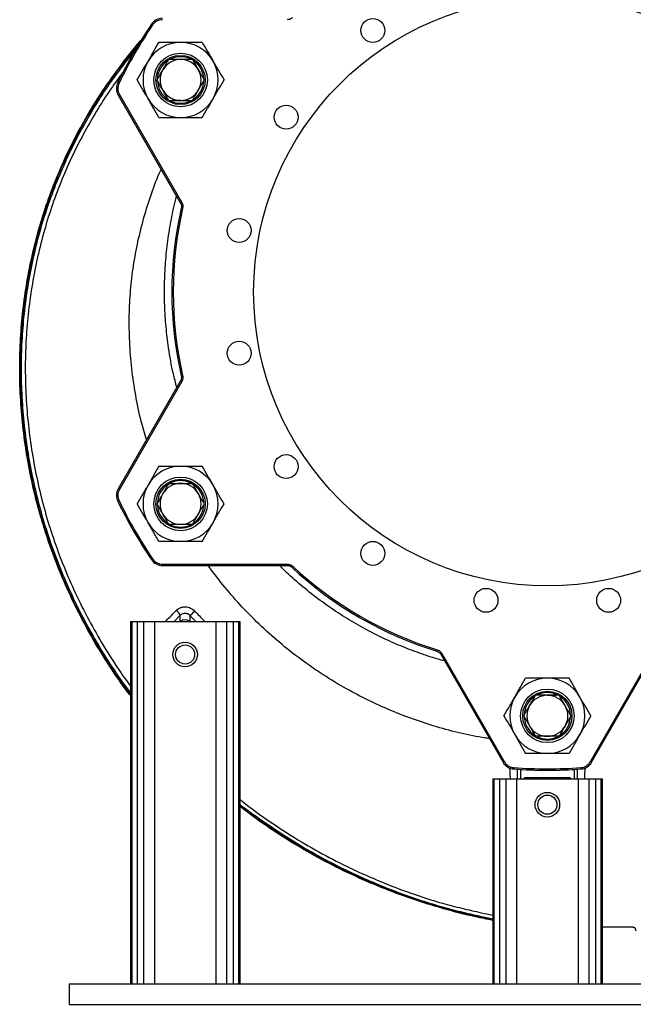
# Model space of a CAD drawing. Header units: millimetres. Extents: x 2123 to 3984, y 1999 to 4341.
# Tile 1 of 6: x 2123 to 3021, y 1999 to 3439. Entities that reach past the tile are written whole.
import ezdxf

# ---------------------------------------------------------------- set-up
doc = ezdxf.new("R2010")
doc.units = ezdxf.units.MM
doc.header["$LTSCALE"] = 2

msp = doc.modelspace()

# ---------------------------------------------------------------- linework, layer by layer
at = {"color": 7, "linetype": 'Continuous', "lineweight": 25}
for p, q in [((2317.6, 3431.5), (2316, 3432.6)), ((2358.5, 3381), (2370.8, 3381.2)), ((2268.5, 3346.3), (2266.7, 3347.2)), ((2267.3, 3328.9), (2358.5, 3171)), ((2269.1, 3329.9), (2360.3, 3172)), ((2358.8, 3321), (2346.4, 3320.9)), ((2359.6, 3163.7), (2361.6, 3163.3)), ((2358.5, 2911.1), (2267.3, 2753.1)), ((2360.3, 2910.1), (2269.1, 2752.1)), ((2359.6, 2918.4), (2361.6, 2918.8)), ((2358.5, 2761), (2370.8, 2761.2)), ((2268.5, 2735.8), (2266.7, 2734.9)), ((2358.8, 2701), (2346.4, 2700.9)), ((2317.6, 2650.6), (2316, 2649.5)), ((2332.1, 2642.9), (2514.5, 2642.9)), ((2332.1, 2640.9), (2514.5, 2640.9)), ((2521.4, 2638.2), (2522.7, 2639.7)), ((2285.2, 2559), (2287.1, 2559)), ((2285.2, 2559), (2285.2, 2029)), ((2287.1, 2559), (2287.1, 2029)), ((2287.1, 2559), (2295, 2559)), ((2295, 2559), (2295, 2029)), ((2295, 2559), (2304.5, 2559)), ((2304.5, 2559), (2304.5, 2029)), ((2304.5, 2559), (2320.2, 2559)), ((2320.2, 2559), (2320.2, 2029)), ((2320.2, 2559), (2410.2, 2559)), ((2410.2, 2559), (2410.2, 2029)), ((2410.2, 2559), (2426, 2559)), ((2426, 2559), (2426, 2029)), ((2426, 2559), (2435.5, 2559)), ((2435.5, 2559), (2435.5, 2029)), ((2435.5, 2559), (2443.4, 2559)), ((2443.4, 2559), (2443.4, 2029)), ((2443.4, 2559), (2445.2, 2559)), ((2445.2, 2559), (2445.2, 2029)), ((2733.8, 2515.6), (2734.4, 2517.5)), ((2739.6, 2511), (2830.8, 2353)), ((2741.3, 2512), (2832.5, 2354)), ((2958.6, 2354), (3049.9, 2512)), ((2960.4, 2353), (3051.6, 2511)), ((2895.4, 2451), (2907.8, 2451.2)), ((2895.7, 2391), (2883.4, 2390.9)), ((2846.4, 2345.3), (2846.3, 2343.3)), ((2855.6, 2342.7), (2855.6, 2342.2)), ((2856.1, 2342.7), (2855.6, 2342.2)), ((2856.1, 2342.7), (2856.1, 2329)), ((2935.1, 2329), (2935.1, 2342.7)), ((2935.6, 2342.2), (2935.1, 2342.7)), ((2935.6, 2342.2), (2935.6, 2342.7)), ((2944.8, 2345.3), (2944.9, 2343.3)), ((2815.6, 2329), (2815.6, 2029)), ((2815.6, 2329), (2817.4, 2329)), ((2817.4, 2329), (2817.4, 2029)), ((2817.4, 2329), (2825.3, 2329)), ((2825.3, 2329), (2825.3, 2029)), ((2825.3, 2329), (2834.8, 2329)), ((2834.8, 2329), (2834.8, 2029)), ((2834.8, 2329), (2850.6, 2329)), ((2850.6, 2329), (2850.6, 2029)), ((2850.6, 2329), (2940.6, 2329)), ((2865.6, 2330), (2865.6, 2330.5)), ((2925.6, 2330.5), (2865.6, 2330.5)), ((2925.6, 2330), (2865.6, 2330)), ((2925.6, 2330), (2925.6, 2330.5)), ((2940.6, 2329), (2940.6, 2029)), ((2940.6, 2329), (2956.4, 2329)), ((2956.4, 2329), (2956.4, 2029)), ((2956.4, 2329), (2965.9, 2329)), ((2965.9, 2329), (2965.9, 2029)), ((2965.9, 2329), (2973.7, 2329)), ((2973.7, 2329), (2973.7, 2029)), ((2973.7, 2329), (2975.6, 2329)), ((2975.6, 2329), (2975.6, 2029)), ((2195.6, 2029), (2195.6, 1999)), ((2195.6, 2029), (3595.6, 2029)), ((2795.6, 2029.1), (2795.6, 2029)), ((2795.6, 2029.1), (2815.6, 2029.1)), ((2975.6, 2029.1), (2995.6, 2029.1)), ((2995.6, 2029.1), (2995.6, 2029)), ((2195.6, 1999), (3595.6, 1999))]:
    msp.add_line(p, q, dxfattribs=at)
at = {"color": 8, "linetype": 'Continuous', "lineweight": 25}
for p, q in [((2267.3, 3328.9), (2269.1, 3329.9)), ((2358.5, 3171), (2360.3, 3172)), ((2358.5, 2911.1), (2360.3, 2910.1)), ((2267.3, 2753.1), (2269.1, 2752.1)), ((2332.1, 2640.9), (2332.1, 2642.9)), ((2514.5, 2640.9), (2514.5, 2642.9)), ((2358.2, 2568), (2349.1, 2559)), ((2358.2, 2559), (2358.2, 2568)), ((2372.3, 2567.8), (2372.3, 2559)), ((2381.1, 2559), (2372.3, 2567.8)), ((2739.6, 2511), (2741.3, 2512)), ((2832.5, 2354), (2830.8, 2353)), ((2958.6, 2354), (2960.4, 2353)), ((2939.6, 2329), (2939.9, 2343.3))]:
    msp.add_line(p, q, dxfattribs=at)
at = {"color": 7, "linetype": 'Continuous', "lineweight": 25}
for centre, radius in [((2895.6, 3041), 430), ((2640, 3423.5), 17.5), ((2358.6, 3351), 39.2), ((2358.6, 3351), 36), ((2513.1, 3296.6), 17.5), ((2444.4, 3130.8), 17.5), ((2444.4, 2951.3), 17.5), ((2513.1, 2785.5), 17.5), ((2358.6, 2731), 39.2), ((2358.6, 2731), 36), ((2640, 2658.6), 17.5), ((2805.8, 2589.9), 17.5), ((2985.3, 2589.9), 17.5), ((2365.2, 2510.7), 18), ((2365.2, 2510.7), 14), ((2895.6, 2421), 39.2), ((2895.6, 2421), 36), ((2895.6, 2291), 18), ((2895.6, 2291), 14)]:
    msp.add_circle(centre, radius, dxfattribs=at)
for centre, radius, start, end in [((2895.6, 3041), 699.5, 145.9571, 154.0429), ((2895.6, 3041), 697.5, 145.9571, 154.0429), ((2332.1, 3421.7), 19.5, 90, 145.9571), ((2332.1, 3421.7), 17.5, 90, 145.9571), ((2358.6, 3351), 55, 90, 150), ((2358.6, 3351), 55, 30, 90), ((2358.6, 3351), 34, 62.381, 116.9671), ((2358.6, 3351), 55, 150, 210), ((2358.6, 3351), 34, 122.6921, 177.6402), ((2358.6, 3351), 30, 90, 150), ((2358.6, 3351), 30, 30, 90), ((2358.6, 3351), 34, 3.0093, 57.4775), ((2358.6, 3351), 55, 330, 30), ((2358.6, 3351), 30, 150, 210), ((2358.6, 3351), 30, 330, 30), ((2284.2, 3338.7), 19.5, 154.0429, 210), ((2284.2, 3338.7), 17.5, 154.0429, 210), ((2358.6, 3351), 34, 183.0573, 237.1624), ((2358.6, 3351), 34, 302.8184, 357.8228), ((2358.6, 3351), 30, 210, 270), ((2358.6, 3351), 30, 270, 330), ((2358.6, 3351), 55, 210, 270), ((2358.6, 3351), 34, 242.0534, 297.0289), ((2358.6, 3351), 55, 270, 330), ((2895.6, 3041), 549.8, 167.1078, 192.8922), ((2895.6, 3041), 547.8, 167.1078, 192.8922), ((2358.6, 2731), 55, 90, 150), ((2358.6, 2731), 55, 30, 90), ((2284.2, 2743.4), 19.5, 150, 205.9571), ((2284.2, 2743.4), 17.5, 150, 205.9571), ((2358.6, 2731), 55, 150, 210), ((2358.6, 2731), 34, 122.381, 176.9671), ((2358.6, 2731), 30, 90, 150), ((2358.6, 2731), 34, 63.0093, 117.4775), ((2358.6, 2731), 30, 30, 90), ((2358.6, 2731), 34, 2.8184, 57.8228), ((2358.6, 2731), 55, 330, 30), ((2358.6, 2731), 30, 150, 210), ((2358.6, 2731), 30, 330, 30), ((2895.6, 3041), 699.5, 205.9571, 214.0429), ((2895.6, 3041), 697.5, 205.9571, 214.0429), ((2358.6, 2731), 34, 182.6921, 237.6402), ((2358.6, 2731), 34, 302.0534, 357.0289), ((2358.6, 2731), 30, 210, 270), ((2358.6, 2731), 30, 270, 330), ((2358.6, 2731), 55, 210, 270), ((2358.6, 2731), 34, 243.0573, 297.1624), ((2358.6, 2731), 55, 270, 330), ((2332.1, 2660.4), 17.5, 214.0429, 270), ((2332.1, 2660.4), 19.5, 214.0429, 270), ((2895.6, 3041), 549.8, 227.1078, 252.8922), ((2895.6, 3041), 547.8, 227.1078, 252.8922), ((2336.6, 2556.9), 24.2, 27.1723, 49.395), ((2335.6, 2615.1), 59.9, 307.8598, 316.8394), ((2895.6, 2421), 55, 90, 150), ((2895.6, 2421), 55, 30, 90), ((2895.6, 2421), 55, 150, 210), ((2895.6, 2421), 34, 123.0093, 177.4775), ((2895.6, 2421), 30, 90, 150), ((2895.6, 2421), 34, 62.8184, 117.8228), ((2895.6, 2421), 30, 30, 90), ((2895.6, 2421), 34, 2.0534, 57.0289), ((2895.6, 2421), 55, 330, 30), ((2895.6, 2421), 30, 150, 210), ((2895.6, 2421), 30, 330, 30), ((2895.6, 2421), 34, 182.381, 236.9671), ((2895.6, 2421), 30, 210, 270), ((2895.6, 2421), 30, 270, 330), ((2895.6, 2421), 34, 303.0573, 357.1624), ((2895.6, 2421), 55, 210, 270), ((2895.6, 2421), 34, 242.6921, 297.6402), ((2895.6, 2421), 55, 270, 330), ((2847.6, 2362.7), 19.5, 210, 265.9571), ((2847.6, 2362.7), 17.5, 210, 265.9571), ((2943.5, 2362.7), 17.5, 274.0429, 330), ((2943.5, 2362.7), 19.5, 274.0429, 330), ((2895.6, 3041), 699.5, 265.9571, 274.0429), ((2895.6, 3041), 697.5, 265.9571, 274.0429), ((2895.6, 3041), 699.5, 266.7647, 273.2353), ((2865.6, 2321), 9.48, 90, 122.4089), ((2865.6, 2321), 8.95, 90, 116.6618), ((2925.6, 2321), 9.48, 57.5911, 90), ((2925.6, 2321), 8.95, 63.3382, 90)]:
    msp.add_arc(centre, radius, start, end, dxfattribs=at)
msp.add_ellipse((2365.2, 2551.6), major_axis=(0, 10), ratio=0.997265, start_param=5.543254, end_param=7.023117, dxfattribs=at)
for points, knots in [([(2522.7, 3442.4), (2522.2, 3441.9), (2521.6, 3441.4), (2520.6, 3440.8), (2520.3, 3440.6), (2519.6, 3440.3), (2519.3, 3440.2), (2518.2, 3439.7), (2517.5, 3439.5), (2516, 3439.3), (2515.3, 3439.2), (2514.5, 3439.2)], [0, 0, 0, 0, 0.25, 0.25, 0.375, 0.375, 0.5, 0.5, 0.75, 0.75, 1, 1, 1, 1]), ([(2285.2, 2450.5), (2284, 2452.1), (2273.3, 2465.8), (2254.9, 2493), (2230.7, 2531.8), (2209.1, 2571.6), (2189.9, 2612), (2174.4, 2649.9), (2162, 2685), (2151.3, 2720.2), (2141.4, 2759.2), (2133.1, 2802), (2127.3, 2844.8), (2123.8, 2887.6), (2122.6, 2930.1), (2123.9, 2972.3), (2127.5, 3014.1), (2133.3, 3055.4), (2141.3, 3095.6), (2151.3, 3134.7), (2163.3, 3172.6), (2177.4, 3209.7), (2193.6, 3246.1), (2211.7, 3281.4), (2231.4, 3315.3), (2252.8, 3347.7), (2275.6, 3378.4), (2291.7, 3398.9), (2300.6, 3408.8), (2301, 3409.1)], [0, 0, 0, 0, 0.005687, 0.050321, 0.09492, 0.138021, 0.181153, 0.224252, 0.256478, 0.288705, 0.330677, 0.372681, 0.414653, 0.455657, 0.496691, 0.537693, 0.577803, 0.617945, 0.658056, 0.69634, 0.734655, 0.772941, 0.811225, 0.849538, 0.887822, 0.924704, 0.961614, 0.998504, 1, 1, 1, 1]), ([(2285.2, 2451.8), (2284.2, 2453.2), (2273.6, 2466.7), (2255.4, 2493.7), (2231.2, 2532.5), (2209.6, 2572.2), (2190.4, 2612.6), (2175, 2650.5), (2162.7, 2685.6), (2151.9, 2720.7), (2142.1, 2759.7), (2133.9, 2802.4), (2128, 2845.2), (2124.5, 2887.9), (2123.4, 2930.4), (2124.7, 2972.6), (2128.3, 3014.3), (2134.1, 3055.5), (2142.1, 3095.7), (2152.2, 3134.7), (2164.2, 3172.6), (2178.3, 3209.7), (2194.4, 3246), (2212.5, 3281.3), (2232.2, 3315.2), (2253.6, 3347.4), (2275.3, 3377), (2290.6, 3395.4), (2297.7, 3404)], [0, 0, 0, 0, 0.005058, 0.049997, 0.094902, 0.138295, 0.18172, 0.225111, 0.257556, 0.290001, 0.332261, 0.374552, 0.416811, 0.458091, 0.499402, 0.54068, 0.581056, 0.621463, 0.66184, 0.700385, 0.738961, 0.777507, 0.816052, 0.854626, 0.89317, 0.930255, 0.967368, 1, 1, 1, 1]), ([(2311, 3378.5), (2311.7, 3379.7), (2312.4, 3380.9), (2313.7, 3383.2), (2314.4, 3384.4), (2316.4, 3387.9), (2317.7, 3390.2), (2321.7, 3397.1), (2324.3, 3401.6), (2326.9, 3406)], [0, 0, 0, 0, 0.125, 0.125, 0.25, 0.25, 0.5, 0.5, 1, 1, 1, 1]), ([(2358.6, 3406), (2357.3, 3406), (2355.9, 3406), (2353.2, 3406), (2351.9, 3406), (2347.9, 3406), (2345.2, 3406), (2337.3, 3406), (2332.1, 3406), (2326.9, 3406)], [0, 0, 0, 0, 0.125, 0.125, 0.25, 0.25, 0.5, 0.5, 1, 1, 1, 1]), ([(2390.4, 3406), (2385.2, 3406), (2380, 3406), (2369.4, 3406), (2364.1, 3406), (2358.6, 3406)], [0, 0, 0, 0, 0.5, 0.5, 1, 1, 1, 1]), ([(2390.4, 3406), (2393, 3401.5), (2395.6, 3397), (2400.9, 3387.9), (2403.6, 3383.2), (2406.3, 3378.5)], [0, 0, 0, 0, 0.5, 0.5, 1, 1, 1, 1]), ([(2295.1, 3351), (2296.4, 3353.3), (2297.7, 3355.5), (2300.4, 3360.1), (2301.7, 3362.4), (2305.7, 3369.3), (2308.3, 3373.9), (2311, 3378.5)], [0, 0, 0, 0, 0.25, 0.25, 0.5, 0.5, 1, 1, 1, 1]), ([(2332.7, 3366), (2334.1, 3368.5), (2335.6, 3371.1), (2338.4, 3376.1), (2339.9, 3378.6), (2341.3, 3381)], [0, 0, 0, 0, 0.5, 0.5, 1, 1, 1, 1]), ([(2358.6, 3381), (2355.8, 3381), (2352.9, 3381), (2347.1, 3381), (2344.2, 3381), (2341.3, 3381)], [0, 0, 0, 0, 0.5, 0.5, 1, 1, 1, 1]), ([(2376, 3381), (2373.1, 3381), (2370.2, 3381), (2364.4, 3381), (2361.5, 3381), (2358.6, 3381)], [0, 0, 0, 0, 0.5, 0.5, 1, 1, 1, 1]), ([(2376, 3381), (2377.4, 3378.5), (2378.8, 3376), (2381.7, 3371), (2383.2, 3368.5), (2384.6, 3366)], [0, 0, 0, 0, 0.5, 0.5, 1, 1, 1, 1]), ([(2406.3, 3378.5), (2406.9, 3377.4), (2407.6, 3376.2), (2409, 3373.9), (2409.6, 3372.7), (2411.7, 3369.2), (2413, 3366.9), (2416.9, 3360.1), (2419.6, 3355.5), (2422.2, 3351)], [0, 0, 0, 0, 0.125, 0.125, 0.25, 0.25, 0.5, 0.5, 1, 1, 1, 1]), ([(2324, 3351), (2325.4, 3353.5), (2326.9, 3356), (2329.8, 3361), (2331.2, 3363.5), (2332.7, 3366)], [0, 0, 0, 0, 0.5, 0.5, 1, 1, 1, 1]), ([(2384.6, 3366), (2386.1, 3363.5), (2387.5, 3361), (2390.4, 3356), (2391.8, 3353.5), (2393.3, 3351)], [0, 0, 0, 0, 0.5, 0.5, 1, 1, 1, 1]), ([(2311, 3323.5), (2310.3, 3324.7), (2309.7, 3325.9), (2308.3, 3328.2), (2307.6, 3329.4), (2305.6, 3332.9), (2304.3, 3335.2), (2300.3, 3342), (2297.7, 3346.6), (2295.1, 3351)], [0, 0, 0, 0, 0.125, 0.125, 0.25, 0.25, 0.5, 0.5, 1, 1, 1, 1]), ([(2332.7, 3336), (2331.2, 3338.5), (2329.8, 3341), (2326.9, 3346), (2325.4, 3348.5), (2324, 3351)], [0, 0, 0, 0, 0.5, 0.5, 1, 1, 1, 1]), ([(2384.6, 3336), (2386.1, 3338.5), (2387.5, 3341.1), (2390.4, 3346.1), (2391.8, 3348.6), (2393.3, 3351)], [0, 0, 0, 0, 0.5, 0.5, 1, 1, 1, 1]), ([(2406.3, 3323.5), (2406.9, 3324.7), (2407.6, 3325.9), (2409, 3328.2), (2409.6, 3329.4), (2411.7, 3332.9), (2413, 3335.2), (2417, 3342.1), (2419.6, 3346.6), (2422.2, 3351)], [0, 0, 0, 0, 0.125, 0.125, 0.25, 0.25, 0.5, 0.5, 1, 1, 1, 1]), ([(2341.3, 3321), (2339.9, 3323.5), (2338.4, 3326), (2335.5, 3331), (2334.1, 3333.5), (2332.7, 3336)], [0, 0, 0, 0, 0.5, 0.5, 1, 1, 1, 1]), ([(2376, 3321), (2377.4, 3323.5), (2378.8, 3326), (2381.7, 3331), (2383.2, 3333.5), (2384.6, 3336)], [0, 0, 0, 0, 0.5, 0.5, 1, 1, 1, 1]), ([(2326.9, 3296), (2324.3, 3300.5), (2321.7, 3305.1), (2316.4, 3314.2), (2313.7, 3318.9), (2311, 3323.5)], [0, 0, 0, 0, 0.5, 0.5, 1, 1, 1, 1]), ([(2341.3, 3321), (2344.2, 3321), (2347.1, 3321), (2352.9, 3321), (2355.8, 3321), (2358.6, 3321)], [0, 0, 0, 0, 0.5, 0.5, 1, 1, 1, 1]), ([(2358.6, 3321), (2361.5, 3321), (2364.4, 3321), (2370.2, 3321), (2373.1, 3321), (2376, 3321)], [0, 0, 0, 0, 0.5, 0.5, 1, 1, 1, 1]), ([(2390.4, 3296), (2391.7, 3298.3), (2393, 3300.5), (2395.6, 3305.1), (2396.9, 3307.4), (2400.9, 3314.3), (2403.6, 3318.9), (2406.3, 3323.5)], [0, 0, 0, 0, 0.25, 0.25, 0.5, 0.5, 1, 1, 1, 1]), ([(2326.9, 3296), (2332.1, 3296), (2337.3, 3296), (2347.9, 3296), (2353.2, 3296), (2358.6, 3296)], [0, 0, 0, 0, 0.5, 0.5, 1, 1, 1, 1]), ([(2358.6, 3296), (2360, 3296), (2361.3, 3296), (2364, 3296), (2365.4, 3296), (2369.4, 3296), (2372.1, 3296), (2380, 3296), (2385.2, 3296), (2390.4, 3296)], [0, 0, 0, 0, 0.125, 0.125, 0.25, 0.25, 0.5, 0.5, 1, 1, 1, 1]), ([(2358.5, 3171), (2358.9, 3170.4), (2359.1, 3169.9), (2359.5, 3168.7), (2359.7, 3168.1), (2359.9, 3166.2), (2359.9, 3164.9), (2359.6, 3163.7)], [0, 0, 0, 0, 0.25, 0.25, 0.5, 0.5, 1, 1, 1, 1]), ([(2360.3, 3172), (2360.6, 3171.3), (2360.9, 3170.6), (2361.3, 3169.6), (2361.4, 3169.2), (2361.6, 3168.5), (2361.7, 3168.1), (2361.8, 3167), (2361.9, 3166.3), (2361.8, 3164.8), (2361.7, 3164), (2361.6, 3163.3)], [0, 0, 0, 0, 0.25, 0.25, 0.375, 0.375, 0.5, 0.5, 0.75, 0.75, 1, 1, 1, 1]), ([(2359.6, 2918.4), (2359.8, 2917.8), (2359.8, 2917.1), (2359.9, 2915.9), (2359.9, 2915.3), (2359.7, 2914), (2359.5, 2913.4), (2359.1, 2912.2), (2358.9, 2911.7), (2358.5, 2911.1)], [0, 0, 0, 0, 0.25, 0.25, 0.5, 0.5, 0.75, 0.75, 1, 1, 1, 1]), ([(2361.6, 2918.8), (2361.7, 2918.1), (2361.8, 2917.3), (2361.9, 2916.2), (2361.9, 2915.8), (2361.8, 2915.1), (2361.8, 2914.7), (2361.6, 2913.6), (2361.4, 2912.9), (2361, 2911.5), (2360.6, 2910.8), (2360.3, 2910.1)], [0, 0, 0, 0, 0.25, 0.25, 0.375, 0.375, 0.5, 0.5, 0.75, 0.75, 1, 1, 1, 1]), ([(2326.9, 2786), (2324.3, 2781.5), (2321.7, 2777), (2316.4, 2767.9), (2313.7, 2763.2), (2311, 2758.5)], [0, 0, 0, 0, 0.5, 0.5, 1, 1, 1, 1]), ([(2326.9, 2786), (2332.1, 2786), (2337.3, 2786), (2347.9, 2786), (2353.2, 2786), (2358.6, 2786)], [0, 0, 0, 0, 0.5, 0.5, 1, 1, 1, 1]), ([(2358.6, 2786), (2360, 2786), (2361.3, 2786), (2364, 2786), (2365.4, 2786), (2369.4, 2786), (2372.1, 2786), (2380, 2786), (2385.2, 2786), (2390.4, 2786)], [0, 0, 0, 0, 0.125, 0.125, 0.25, 0.25, 0.5, 0.5, 1, 1, 1, 1]), ([(2406.3, 2758.5), (2405.6, 2759.7), (2404.9, 2760.9), (2403.6, 2763.2), (2402.9, 2764.4), (2400.9, 2767.9), (2399.5, 2770.2), (2395.6, 2777.1), (2393, 2781.6), (2390.4, 2786)], [0, 0, 0, 0, 0.125, 0.125, 0.25, 0.25, 0.5, 0.5, 1, 1, 1, 1]), ([(2311, 2758.5), (2310.3, 2757.4), (2309.7, 2756.2), (2308.3, 2753.9), (2307.6, 2752.7), (2305.6, 2749.2), (2304.3, 2746.9), (2300.3, 2740.1), (2297.7, 2735.5), (2295.1, 2731)], [0, 0, 0, 0, 0.125, 0.125, 0.25, 0.25, 0.5, 0.5, 1, 1, 1, 1]), ([(2341.3, 2761), (2339.9, 2758.5), (2338.4, 2756), (2335.5, 2751), (2334.1, 2748.5), (2332.7, 2746)], [0, 0, 0, 0, 0.5, 0.5, 1, 1, 1, 1]), ([(2341.3, 2761), (2344.2, 2761), (2347.1, 2761), (2352.9, 2761), (2355.8, 2761), (2358.6, 2761)], [0, 0, 0, 0, 0.5, 0.5, 1, 1, 1, 1]), ([(2358.6, 2761), (2361.5, 2761), (2364.4, 2761), (2370.2, 2761), (2373.1, 2761), (2376, 2761)], [0, 0, 0, 0, 0.5, 0.5, 1, 1, 1, 1]), ([(2384.6, 2746), (2383.2, 2748.5), (2381.7, 2751.1), (2378.8, 2756.1), (2377.4, 2758.6), (2376, 2761)], [0, 0, 0, 0, 0.5, 0.5, 1, 1, 1, 1]), ([(2422.2, 2731), (2420.9, 2733.3), (2419.6, 2735.5), (2416.9, 2740.1), (2415.6, 2742.4), (2411.6, 2749.3), (2409, 2753.9), (2406.3, 2758.5)], [0, 0, 0, 0, 0.25, 0.25, 0.5, 0.5, 1, 1, 1, 1]), ([(2332.7, 2746), (2331.2, 2743.5), (2329.8, 2741), (2326.9, 2736), (2325.4, 2733.5), (2324, 2731)], [0, 0, 0, 0, 0.5, 0.5, 1, 1, 1, 1]), ([(2393.3, 2731), (2391.8, 2733.5), (2390.4, 2736), (2387.5, 2741), (2386.1, 2743.5), (2384.6, 2746)], [0, 0, 0, 0, 0.5, 0.5, 1, 1, 1, 1]), ([(2311, 2703.5), (2310.3, 2704.7), (2309.7, 2705.9), (2308.3, 2708.2), (2307.6, 2709.4), (2305.6, 2712.9), (2304.3, 2715.2), (2300.3, 2722.1), (2297.7, 2726.6), (2295.1, 2731)], [0, 0, 0, 0, 0.125, 0.125, 0.25, 0.25, 0.5, 0.5, 1, 1, 1, 1]), ([(2332.7, 2716), (2331.2, 2718.5), (2329.8, 2721.1), (2326.9, 2726.1), (2325.4, 2728.6), (2324, 2731)], [0, 0, 0, 0, 0.5, 0.5, 1, 1, 1, 1]), ([(2384.6, 2716), (2386.1, 2718.5), (2387.5, 2721), (2390.4, 2726), (2391.8, 2728.5), (2393.3, 2731)], [0, 0, 0, 0, 0.5, 0.5, 1, 1, 1, 1]), ([(2406.3, 2703.5), (2406.9, 2704.7), (2407.6, 2705.9), (2409, 2708.2), (2409.6, 2709.4), (2411.7, 2712.9), (2413, 2715.2), (2416.9, 2722), (2419.6, 2726.6), (2422.2, 2731)], [0, 0, 0, 0, 0.125, 0.125, 0.25, 0.25, 0.5, 0.5, 1, 1, 1, 1]), ([(2341.3, 2701), (2339.9, 2703.5), (2338.4, 2706), (2335.5, 2711), (2334.1, 2713.5), (2332.7, 2716)], [0, 0, 0, 0, 0.5, 0.5, 1, 1, 1, 1]), ([(2376, 2701), (2377.4, 2703.5), (2378.8, 2706), (2381.7, 2711), (2383.2, 2713.5), (2384.6, 2716)], [0, 0, 0, 0, 0.5, 0.5, 1, 1, 1, 1]), ([(2326.9, 2676), (2325.6, 2678.3), (2324.3, 2680.5), (2321.7, 2685.1), (2320.3, 2687.4), (2316.4, 2694.3), (2313.7, 2698.9), (2311, 2703.5)], [0, 0, 0, 0, 0.25, 0.25, 0.5, 0.5, 1, 1, 1, 1]), ([(2358.6, 2701), (2355.8, 2701), (2352.9, 2701), (2347.1, 2701), (2344.2, 2701), (2341.3, 2701)], [0, 0, 0, 0, 0.5, 0.5, 1, 1, 1, 1]), ([(2376, 2701), (2373.1, 2701), (2370.2, 2701), (2364.4, 2701), (2361.5, 2701), (2358.6, 2701)], [0, 0, 0, 0, 0.5, 0.5, 1, 1, 1, 1]), ([(2390.4, 2676), (2393, 2680.5), (2395.6, 2685.1), (2400.9, 2694.2), (2403.6, 2698.9), (2406.3, 2703.5)], [0, 0, 0, 0, 0.5, 0.5, 1, 1, 1, 1]), ([(2358.6, 2676), (2357.3, 2676), (2355.9, 2676), (2353.2, 2676), (2351.9, 2676), (2347.9, 2676), (2345.2, 2676), (2337.3, 2676), (2332.1, 2676), (2326.9, 2676)], [0, 0, 0, 0, 0.125, 0.125, 0.25, 0.25, 0.5, 0.5, 1, 1, 1, 1]), ([(2390.4, 2676), (2385.2, 2676), (2380, 2676), (2369.4, 2676), (2364.1, 2676), (2358.6, 2676)], [0, 0, 0, 0, 0.5, 0.5, 1, 1, 1, 1]), ([(2514.5, 2642.9), (2515.3, 2642.9), (2516, 2642.8), (2517.1, 2642.6), (2517.5, 2642.5), (2518.2, 2642.3), (2518.6, 2642.2), (2519.6, 2641.8), (2520.3, 2641.5), (2521.6, 2640.7), (2522.2, 2640.2), (2522.7, 2639.7)], [0, 0, 0, 0, 0.25, 0.25, 0.375, 0.375, 0.5, 0.5, 0.75, 0.75, 1, 1, 1, 1]), ([(2514.5, 2640.9), (2515.2, 2640.9), (2515.8, 2640.9), (2517, 2640.6), (2517.6, 2640.4), (2518.8, 2640), (2519.3, 2639.7), (2520.4, 2639), (2520.9, 2638.7), (2521.4, 2638.2)], [0, 0, 0, 0, 0.25, 0.25, 0.5, 0.5, 0.75, 0.75, 1, 1, 1, 1]), ([(2352.4, 2575.3), (2353.3, 2576.2), (2354.2, 2577), (2355.8, 2578), (2356.4, 2578.3), (2357.5, 2578.9), (2358.1, 2579.1), (2359.2, 2579.5), (2359.8, 2579.7), (2361, 2580), (2361.6, 2580.2), (2363.5, 2580.4), (2364.7, 2580.5), (2367.2, 2580.3), (2368.5, 2580.1), (2370.9, 2579.5), (2372.1, 2579), (2373.7, 2578.2), (2374.3, 2577.9), (2375.4, 2577.3), (2375.9, 2577), (2377.4, 2575.9), (2378.4, 2575.1), (2379.2, 2574.2)], [0, 0, 0, 0, 0.125, 0.125, 0.1875, 0.1875, 0.25, 0.25, 0.3125, 0.3125, 0.375, 0.375, 0.5, 0.5, 0.625, 0.625, 0.75, 0.75, 0.8125, 0.8125, 0.875, 0.875, 1, 1, 1, 1]), ([(2372.3, 2567.8), (2371.8, 2568.3), (2371.3, 2568.7), (2370.5, 2569.3), (2370.3, 2569.4), (2369.7, 2569.8), (2369.4, 2569.9), (2368.5, 2570.3), (2367.9, 2570.5), (2366.6, 2570.8), (2365.9, 2570.8), (2364.6, 2570.8), (2364, 2570.8), (2362.7, 2570.5), (2362, 2570.3), (2360.8, 2569.9), (2360.3, 2569.5), (2359.2, 2568.8), (2358.7, 2568.4), (2358.2, 2568)], [0, 0, 0, 0, 0.125, 0.125, 0.1875, 0.1875, 0.25, 0.25, 0.375, 0.375, 0.5, 0.5, 0.625, 0.625, 0.75, 0.75, 0.875, 0.875, 1, 1, 1, 1]), ([(2733.8, 2515.6), (2734.4, 2515.4), (2735, 2515.1), (2736.1, 2514.5), (2736.7, 2514.2), (2737.6, 2513.4), (2738.1, 2513), (2738.9, 2512), (2739.3, 2511.5), (2739.6, 2511)], [0, 0, 0, 0, 0.25, 0.25, 0.5, 0.5, 0.75, 0.75, 1, 1, 1, 1]), ([(2734.4, 2517.5), (2735.1, 2517.2), (2735.8, 2517), (2736.8, 2516.4), (2737.2, 2516.2), (2737.8, 2515.8), (2738.1, 2515.6), (2739, 2514.9), (2739.5, 2514.4), (2740.5, 2513.3), (2740.9, 2512.6), (2741.3, 2512)], [0, 0, 0, 0, 0.25, 0.25, 0.375, 0.375, 0.5, 0.5, 0.75, 0.75, 1, 1, 1, 1]), ([(2847.9, 2448.5), (2848.6, 2449.7), (2849.3, 2450.9), (2850.6, 2453.2), (2851.3, 2454.4), (2853.3, 2457.9), (2854.7, 2460.2), (2858.6, 2467), (2861.2, 2471.6), (2863.8, 2476)], [0, 0, 0, 0, 0.125, 0.125, 0.25, 0.25, 0.5, 0.5, 1, 1, 1, 1]), ([(2895.6, 2476), (2894.2, 2476), (2892.9, 2476), (2890.2, 2476), (2888.8, 2476), (2884.8, 2476), (2882.1, 2476), (2874.2, 2476), (2869, 2476), (2863.8, 2476)], [0, 0, 0, 0, 0.125, 0.125, 0.25, 0.25, 0.5, 0.5, 1, 1, 1, 1]), ([(2927.3, 2476), (2924.7, 2476), (2922.1, 2476), (2916.9, 2476), (2914.2, 2476), (2906.3, 2476), (2901, 2476), (2895.6, 2476)], [0, 0, 0, 0, 0.25, 0.25, 0.5, 0.5, 1, 1, 1, 1]), ([(2943.2, 2448.5), (2942.5, 2449.7), (2941.9, 2450.9), (2940.5, 2453.2), (2939.8, 2454.4), (2937.8, 2457.9), (2936.5, 2460.2), (2932.5, 2467), (2929.9, 2471.6), (2927.3, 2476)], [0, 0, 0, 0, 0.125, 0.125, 0.25, 0.25, 0.5, 0.5, 1, 1, 1, 1]), ([(2832.1, 2421), (2834.7, 2425.5), (2837.3, 2430.1), (2842.6, 2439.2), (2845.2, 2443.9), (2847.9, 2448.5)], [0, 0, 0, 0, 0.5, 0.5, 1, 1, 1, 1]), ([(2869.6, 2436), (2871, 2438.5), (2872.5, 2441), (2875.4, 2446), (2876.8, 2448.5), (2878.3, 2451)], [0, 0, 0, 0, 0.5, 0.5, 1, 1, 1, 1]), ([(2895.6, 2451), (2892.7, 2451), (2889.8, 2451), (2884, 2451), (2881.1, 2451), (2878.3, 2451)], [0, 0, 0, 0, 0.5, 0.5, 1, 1, 1, 1]), ([(2912.9, 2451), (2910, 2451), (2907.1, 2451), (2901.4, 2451), (2898.5, 2451), (2895.6, 2451)], [0, 0, 0, 0, 0.5, 0.5, 1, 1, 1, 1]), ([(2921.6, 2436), (2920.1, 2438.5), (2918.7, 2441), (2915.8, 2446), (2914.3, 2448.5), (2912.9, 2451)], [0, 0, 0, 0, 0.5, 0.5, 1, 1, 1, 1]), ([(2959.1, 2421), (2956.5, 2425.5), (2953.9, 2430.1), (2948.6, 2439.2), (2945.9, 2443.9), (2943.2, 2448.5)], [0, 0, 0, 0, 0.5, 0.5, 1, 1, 1, 1]), ([(2860.9, 2421), (2862.4, 2423.5), (2863.8, 2426), (2866.7, 2431), (2868.2, 2433.5), (2869.6, 2436)], [0, 0, 0, 0, 0.5, 0.5, 1, 1, 1, 1]), ([(2930.2, 2421), (2928.8, 2423.5), (2927.3, 2426), (2924.4, 2431), (2923, 2433.5), (2921.6, 2436)], [0, 0, 0, 0, 0.5, 0.5, 1, 1, 1, 1]), ([(2832.1, 2421), (2834.7, 2416.5), (2837.3, 2412), (2842.6, 2402.9), (2845.2, 2398.2), (2847.9, 2393.5)], [0, 0, 0, 0, 0.5, 0.5, 1, 1, 1, 1]), ([(2860.9, 2421), (2862.4, 2418.5), (2863.8, 2416), (2866.7, 2411), (2868.2, 2408.5), (2869.6, 2406)], [0, 0, 0, 0, 0.5, 0.5, 1, 1, 1, 1]), ([(2930.2, 2421), (2928.8, 2418.5), (2927.3, 2416), (2924.4, 2411), (2923, 2408.5), (2921.6, 2406)], [0, 0, 0, 0, 0.5, 0.5, 1, 1, 1, 1]), ([(2959.1, 2421), (2956.5, 2416.5), (2953.9, 2412), (2948.6, 2402.9), (2945.9, 2398.2), (2943.2, 2393.5)], [0, 0, 0, 0, 0.5, 0.5, 1, 1, 1, 1]), ([(2869.6, 2406), (2871, 2403.5), (2872.5, 2401), (2875.4, 2396), (2876.8, 2393.5), (2878.3, 2391)], [0, 0, 0, 0, 0.5, 0.5, 1, 1, 1, 1]), ([(2921.6, 2406), (2920.1, 2403.5), (2918.7, 2401), (2915.8, 2396), (2914.3, 2393.5), (2912.9, 2391)], [0, 0, 0, 0, 0.5, 0.5, 1, 1, 1, 1]), ([(2847.9, 2393.5), (2848.6, 2392.4), (2849.3, 2391.2), (2850.6, 2388.9), (2851.3, 2387.7), (2853.3, 2384.2), (2854.7, 2381.9), (2858.6, 2375.1), (2861.2, 2370.5), (2863.8, 2366)], [0, 0, 0, 0, 0.125, 0.125, 0.25, 0.25, 0.5, 0.5, 1, 1, 1, 1]), ([(2895.6, 2391), (2892.7, 2391), (2889.8, 2391), (2884, 2391), (2881.1, 2391), (2878.3, 2391)], [0, 0, 0, 0, 0.5, 0.5, 1, 1, 1, 1]), ([(2912.9, 2391), (2910, 2391), (2907.1, 2391), (2901.4, 2391), (2898.5, 2391), (2895.6, 2391)], [0, 0, 0, 0, 0.5, 0.5, 1, 1, 1, 1]), ([(2943.2, 2393.5), (2942.5, 2392.4), (2941.9, 2391.2), (2940.5, 2388.9), (2939.8, 2387.7), (2937.8, 2384.2), (2936.5, 2381.9), (2932.5, 2375.1), (2929.9, 2370.5), (2927.3, 2366)], [0, 0, 0, 0, 0.125, 0.125, 0.25, 0.25, 0.5, 0.5, 1, 1, 1, 1]), ([(2895.6, 2366), (2894.2, 2366), (2892.9, 2366), (2890.2, 2366), (2888.8, 2366), (2884.8, 2366), (2882.1, 2366), (2874.2, 2366), (2869, 2366), (2863.8, 2366)], [0, 0, 0, 0, 0.125, 0.125, 0.25, 0.25, 0.5, 0.5, 1, 1, 1, 1]), ([(2927.3, 2366), (2924.7, 2366), (2922.1, 2366), (2916.9, 2366), (2914.2, 2366), (2906.3, 2366), (2901, 2366), (2895.6, 2366)], [0, 0, 0, 0, 0.25, 0.25, 0.5, 0.5, 1, 1, 1, 1]), ([(2815.6, 2122.6), (2807.3, 2124.3), (2783.2, 2129), (2743.8, 2139.2), (2697.6, 2153.5), (2652.4, 2170.4), (2608.1, 2189.7), (2565, 2211.4), (2526.6, 2233.4), (2492.8, 2255), (2466.6, 2273), (2451.2, 2285.1), (2445.2, 2289.8)], [0, 0, 0, 0, 0.061977, 0.179691, 0.297496, 0.415215, 0.532922, 0.650714, 0.768418, 0.856433, 0.944447, 1, 1, 1, 1]), ([(2815.6, 2121.8), (2807.2, 2123.5), (2783.1, 2128.2), (2743.6, 2138.4), (2697.5, 2152.7), (2652.3, 2169.6), (2608, 2188.9), (2564.8, 2210.6), (2526.4, 2232.5), (2492.6, 2254.2), (2466.5, 2272.1), (2451.2, 2284.2), (2445.2, 2288.8)], [0, 0, 0, 0, 0.062349, 0.180087, 0.297916, 0.41566, 0.533391, 0.651207, 0.768935, 0.856969, 0.945002, 1, 1, 1, 1]), ([(3021.4, 2111.8), (3019.8, 2111.8), (3017, 2111.8), (3011.8, 2111.7), (3006.8, 2111.7), (3001.4, 2111.7), (2995.8, 2111.7), (2990.2, 2111.7), (2984.8, 2111.7), (2979.8, 2111.7), (2976.9, 2111.7), (2975.6, 2111.7)], [0, 0, 0, 0, 0.1414345, 0.2500701, 0.3587057, 0.467341, 0.5759763, 0.684611, 0.7932457, 0.9018804, 1, 1, 1, 1]), ([(3021.4, 2111.8), (3021.9, 2111.8), (3022.4, 2111.7), (3023, 2111.3), (3023.3, 2111.2), (3023.6, 2110.8), (3023.8, 2110.6), (3024.3, 2109.9), (3024.5, 2109.3), (3024.8, 2108.2), (3024.9, 2107.8), (3024.9, 2107.1), (3025, 2106.7), (3025, 2106.3)], [0, 0, 0, 0, 0.25, 0.25, 0.375, 0.375, 0.5, 0.5, 0.75, 0.75, 0.875, 0.875, 1, 1, 1, 1])]:
    msp.add_open_spline(points, degree=3, knots=knots, dxfattribs=at)
at = {"color": 8, "linetype": 'Continuous', "lineweight": 25}
for points, knots in [([(2285.2, 2454.8), (2277.2, 2465.8), (2260.7, 2488.7), (2237.9, 2525), (2216.4, 2563.2), (2197, 2602.6), (2179.8, 2642.8), (2165.2, 2683.2), (2153, 2723.6), (2143.2, 2763.8), (2135.4, 2804.5), (2129.9, 2845.6), (2126.4, 2886.9), (2125.3, 2927.8), (2126.3, 2968.5), (2129.5, 3008.8), (2134.9, 3048.9), (2142.4, 3088.6), (2152.1, 3127.9), (2163.8, 3166), (2177.6, 3203.1), (2193.3, 3239.1), (2210.9, 3274.2), (2230.3, 3308.3), (2251.6, 3341.3), (2272.3, 3370), (2286.4, 3387.2), (2292.2, 3394.4)], [0, 0, 0, 0, 0.040353, 0.083575, 0.126857, 0.170133, 0.213341, 0.256427, 0.297172, 0.338033, 0.37895, 0.419865, 0.460721, 0.501463, 0.541214, 0.581085, 0.621014, 0.660936, 0.700793, 0.740534, 0.779131, 0.817841, 0.856611, 0.895383, 0.934097, 0.972696, 1, 1, 1, 1]), ([(2274.9, 3363.3), (2268.7, 3354.9), (2254.8, 3336.1), (2235.2, 3305.4), (2215.8, 3271.6), (2198.3, 3236.7), (2182.8, 3201), (2169.1, 3164.2), (2157.5, 3126.4), (2147.9, 3087.4), (2140.4, 3048), (2135.1, 3008.2), (2131.9, 2968.2), (2130.9, 2927.9), (2132, 2887.2), (2135.4, 2846.2), (2141, 2805.4), (2148.7, 2765), (2158.4, 2725), (2170.5, 2685), (2185.1, 2644.9), (2202.1, 2604.9), (2221.4, 2565.8), (2242.7, 2527.9), (2263.9, 2493.9), (2278.8, 2473.3), (2285.2, 2464.4)], [0, 0, 0, 0, 0.032468, 0.072883, 0.113359, 0.153832, 0.194244, 0.234536, 0.276032, 0.31765, 0.359335, 0.401026, 0.442659, 0.484165, 0.526723, 0.569401, 0.61214, 0.654882, 0.697564, 0.740126, 0.785146, 0.830293, 0.875512, 0.920736, 0.965899, 1, 1, 1, 1]), ([(2308.6, 2824.7), (2306, 2833.7), (2299.6, 2855.2), (2292.5, 2890.1), (2286.8, 2928.8), (2283.7, 2967.9), (2283.1, 3006.1), (2285.1, 3043.3), (2289.3, 3079.3), (2295.9, 3114.9), (2304.6, 3150), (2315.8, 3184.4), (2324.3, 3207.9), (2329.7, 3219.6), (2330.1, 3220.3)], [0, 0, 0, 0, 0.0697687, 0.1665564, 0.2634031, 0.3603113, 0.4572967, 0.5467246, 0.6362112, 0.725702, 0.8151499, 0.9045773, 0.993976, 1, 1, 1, 1]), ([(2353, 2901.6), (2351.3, 2908.1), (2346.2, 2927.1), (2341.1, 2956.7), (2337.1, 2990), (2335.1, 3021), (2334.8, 3052.4), (2336.4, 3084.1), (2339.7, 3115.9), (2344.9, 3147.4), (2349.4, 3169.1), (2352.5, 3180.2), (2352.7, 3181)], [0, 0, 0, 0, 0.071631, 0.20852, 0.318478, 0.42852, 0.538477, 0.651615, 0.764844, 0.877982, 0.9909, 1, 1, 1, 1]), ([(2810.8, 2387.6), (2808.5, 2387.9), (2794.4, 2389.9), (2768.6, 2395.2), (2733.9, 2404.5), (2699.7, 2415.6), (2666.1, 2428.6), (2633.2, 2443.5), (2600.1, 2460.8), (2567.1, 2480.8), (2534.3, 2503.4), (2503, 2528.2), (2473.2, 2554.9), (2445.7, 2583), (2420.7, 2611.7), (2406, 2631.4), (2398.9, 2640.9)], [0, 0, 0, 0, 0.01409, 0.086286, 0.158687, 0.231198, 0.303781, 0.376469, 0.449256, 0.52943, 0.609712, 0.690081, 0.770556, 0.85114, 0.928454, 1, 1, 1, 1]), ([(2745.2, 2501.2), (2738.7, 2503.1), (2722.8, 2507.5), (2698, 2516.2), (2670.4, 2527.4), (2642.9, 2540.4), (2615.5, 2555.1), (2588.8, 2571.5), (2562.7, 2589.6), (2537.6, 2609.4), (2517.8, 2626.6), (2506.7, 2637.5), (2503.3, 2640.9)], [0, 0, 0, 0, 0.07205, 0.175308, 0.278496, 0.388496, 0.498579, 0.608575, 0.721785, 0.83509, 0.948303, 1, 1, 1, 1]), ([(2336.2, 2559), (2338.3, 2561.2), (2343.7, 2566.5), (2349.1, 2572), (2352.4, 2575.3)], [0, 0, 0, 0, 0.401545, 1, 1, 1, 1]), ([(2379.2, 2574.2), (2383.9, 2569.4), (2388.8, 2564.3), (2393.7, 2559.3), (2394, 2559)], [0, 0, 0, 0, 0.945119, 1, 1, 1, 1]), ([(2841.5, 2329), (2841.4, 2330.2), (2841.3, 2335.5), (2841.2, 2340.8), (2841, 2344.8), (2841, 2344.8)], [0, 0, 0, 0, 0.216657, 0.992881, 1, 1, 1, 1]), ([(2851.2, 2343.3), (2851.2, 2340.8), (2851.3, 2336.1), (2851.4, 2331.3), (2851.4, 2329)], [0, 0, 0, 0, 0.53934, 1, 1, 1, 1]), ([(2950.4, 2344.9), (2950.4, 2344.4), (2950.2, 2339.4), (2950.1, 2334), (2950, 2329)], [0, 0, 0, 0, 0.08662, 1, 1, 1, 1]), ([(2445.2, 2298.9), (2446.8, 2297.6), (2459.9, 2286.8), (2486.6, 2267.9), (2525.2, 2242.4), (2565.7, 2219), (2604.2, 2199.4), (2640.3, 2183.1), (2673.6, 2169.5), (2707.6, 2157.3), (2739.8, 2147.3), (2770.3, 2139.4), (2794.8, 2133.8), (2810, 2130.6), (2815.6, 2129.4)], [0, 0, 0, 0, 0.014504, 0.124343, 0.23808, 0.3519, 0.465638, 0.553226, 0.640888, 0.728531, 0.81609, 0.887075, 0.958085, 1, 1, 1, 1]), ([(2815.6, 2123.6), (2809.5, 2124.9), (2793.9, 2128.3), (2768.9, 2134), (2738.6, 2141.9), (2706.7, 2151.7), (2673.5, 2163.6), (2640.8, 2176.8), (2604.6, 2193), (2565.3, 2212.9), (2523.3, 2237), (2483.8, 2263.1), (2457.8, 2281.4), (2445.6, 2291.3), (2445.2, 2291.7)], [0, 0, 0, 0, 0.045199, 0.116628, 0.188032, 0.27398, 0.360005, 0.446049, 0.532024, 0.649822, 0.76771, 0.885508, 0.99627, 1, 1, 1, 1])]:
    msp.add_open_spline(points, degree=3, knots=knots, dxfattribs=at)

doc.saveas('drawing.dxf')
